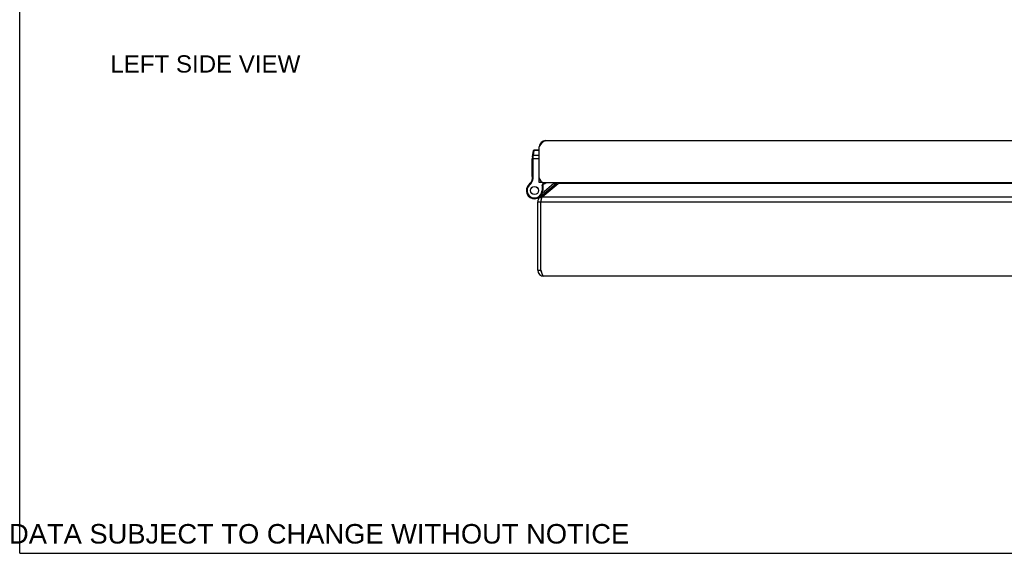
# Model space of a CAD drawing. Header units: inches. Extents: x 0 to 75.6, y 0 to 48.9.
# Tile 1 of 15: x 0 to 19, y 0 to 10.3. Entities that reach past the tile are written whole.
import ezdxf

# ---------------------------------------------------------------- set-up
doc = ezdxf.new("R2010")
doc.units = ezdxf.units.IN
doc.header["$LTSCALE"] = 4.155556
doc.header["$MEASUREMENT"] = 0
doc.layers.get('0').update_dxf_attribs({"linetype": 'CONTINUOUS'})
for name, color, linetype in [('02___PRT_ALL_AXES', 7, 'CONTINUOUS'), ('06___PRT_ALL_SURFS', 7, 'CONTINUOUS'), ('DIMENSIONS', 7, 'CONTINUOUS')]:
    doc.layers.add(name, color=color, linetype=linetype)
doc.styles.get("Standard").update_dxf_attribs({"font": 'arial.ttf'})

msp = doc.modelspace()

# ---------------------------------------------------------------- linework, layer by layer
at = {"color": 7, "linetype": 'Continuous'}
for p, q in [((0, 0), (0, 48.8889)), ((10.0474, 7.8806), (10.0556, 7.8795)), ((9.9163, 7.2747), (9.9163, 7.6512)), ((9.9163, 7.6393), (10.0463, 7.6393)), ((9.9175, 7.6685), (9.9348, 7.7917)), ((9.9261, 7.6542), (9.9265, 7.6543)), ((9.9265, 7.6543), (9.9269, 7.6543)), ((9.9269, 7.6543), (9.9274, 7.6543)), ((9.9274, 7.6543), (9.9278, 7.6543)), ((9.9278, 7.6543), (9.9282, 7.6543)), ((9.9282, 7.6543), (9.9287, 7.6543)), ((9.9293, 7.6563), (9.9294, 7.6575)), ((9.9293, 7.655), (9.9293, 7.6563)), ((9.9293, 7.2747), (9.9293, 7.655)), ((9.9294, 7.6601), (9.9295, 7.6613)), ((9.9294, 7.6588), (9.9294, 7.6601)), ((9.9294, 7.6575), (9.9294, 7.6588)), ((9.9295, 7.6626), (9.9296, 7.6638)), ((9.9295, 7.6613), (9.9295, 7.6626)), ((9.9296, 7.665), (9.9297, 7.6663)), ((9.9296, 7.6638), (9.9296, 7.665)), ((9.9297, 7.6663), (9.9298, 7.6675)), ((9.9298, 7.6675), (9.9299, 7.6687)), ((9.9299, 7.6687), (9.93, 7.6699)), ((9.93, 7.6699), (9.9301, 7.671)), ((9.9301, 7.671), (9.9302, 7.6722)), ((9.9302, 7.6722), (9.9303, 7.6734)), ((9.9303, 7.6734), (9.9328, 7.6952)), ((9.9328, 7.6952), (9.9469, 7.7963)), ((10.0463, 7.6952), (9.9328, 7.6952)), ((9.9469, 7.7963), (9.9476, 7.8029)), ((10.0463, 7.7963), (9.9469, 7.7963)), ((10.0463, 7.8029), (9.9476, 7.8029)), ((9.9148, 7.2555), (9.9277, 7.2535)), ((9.9163, 7.2747), (9.9293, 7.2747)), ((10.0463, 7.2353), (10.0513, 7.2353)), ((9.818, 7.0988), (9.818, 7.0988)), ((9.818, 7.0988), (9.8292, 7.0922)), ((9.818, 7.0988), (9.8292, 7.0923)), ((9.8292, 7.0922), (9.8292, 7.0923)), ((9.8479, 7.1348), (9.8564, 7.1249)), ((10.1063, 7.1749), (10.0463, 7.1749)), ((10.0985, 7.1176), (10.1285, 7.1753)), ((10.0985, 7.1176), (10.0985, 7.0194)), ((10.1115, 7.1144), (10.0985, 7.1176)), ((10.1041, 6.9717), (10.33, 7.1613)), ((10.1063, 7.1801), (10.1063, 7.1749)), ((10.1115, 7.1144), (10.143, 7.1749)), ((10.1115, 7.1144), (10.1115, 7.0194)), ((10.33, 7.1613), (10.3493, 7.1383)), ((10.3731, 7.1583), (10.389, 7.1393)), ((10.0114, 6.8727), (10.0118, 6.8729)), ((10.0597, 6.8953), (10.089, 6.8604)), ((10.0784, 6.9227), (10.0842, 6.9158)), ((10.1115, 7.0194), (10.0985, 7.0194)), ((10.0169, 6.8034), (10.0769, 6.8034)), ((10.0169, 5.4794), (10.0769, 5.4794)), ((0, 0), (75.5556, 0))]:
    msp.add_line(p, q, dxfattribs=at)
at = {"color": 3, "linetype": 'Continuous'}
for p, q in [((10.0463, 7.1749), (10.0463, 7.8649)), ((10.1663, 7.9849), (31.8663, 7.9849)), ((10.0597, 6.8953), (10.3731, 7.1583)), ((10.0983, 6.8953), (10.4117, 7.1583)), ((10.1363, 7.1749), (31.8963, 7.1749)), ((31.6221, 7.1583), (10.4117, 7.1583)), ((10.0983, 6.8953), (31.9354, 6.8953)), ((10.0169, 5.4794), (10.0169, 6.8034)), ((10.0769, 6.8034), (10.0799, 6.8183)), ((10.0769, 5.4794), (10.0769, 6.8034)), ((10.0769, 6.8034), (31.9569, 6.8034)), ((10.0799, 6.8183), (10.0817, 6.8269)), ((31.8969, 5.3594), (10.1369, 5.3594))]:
    msp.add_line(p, q, dxfattribs=at)
for points in [[(10.0463, 7.8649), (10.0563, 7.8806), (10.0613, 7.8883), (10.0663, 7.896), (10.0713, 7.9035), (10.0763, 7.9108), (10.0813, 7.918), (10.0863, 7.9249), (10.0913, 7.9316), (10.0963, 7.938), (10.1013, 7.944), (10.1063, 7.9498), (10.1113, 7.9551), (10.1163, 7.9601), (10.1213, 7.9647), (10.1263, 7.9688), (10.1313, 7.9725), (10.1363, 7.9758), (10.1413, 7.9785), (10.1463, 7.9808), (10.1513, 7.9826), (10.1563, 7.9839), (10.1613, 7.9846), (10.1663, 7.9849)], [(10.4294, 7.1749), (10.4288, 7.1742), (10.4245, 7.1698), (10.4202, 7.1657), (10.416, 7.1618), (10.4117, 7.1583)], [(10.0817, 6.8269), (10.083, 6.833), (10.0845, 6.8402), (10.0861, 6.8473), (10.0876, 6.8541), (10.0891, 6.8608), (10.0906, 6.8673), (10.0922, 6.8735), (10.0937, 6.8794), (10.0952, 6.885), (10.0968, 6.8904), (10.0983, 6.8953)], [(10.1369, 5.3594), (10.1344, 5.3596), (10.1319, 5.3604), (10.1294, 5.3617), (10.1269, 5.3635), (10.1244, 5.3658), (10.1219, 5.3685), (10.1194, 5.3718), (10.1169, 5.3755), (10.1144, 5.3796), (10.1119, 5.3841), (10.1094, 5.3891), (10.1069, 5.3945), (10.1044, 5.4003), (10.1019, 5.4064), (10.0994, 5.4127), (10.0969, 5.4194), (10.0944, 5.4263), (10.0919, 5.4334), (10.0894, 5.4408), (10.0869, 5.4483), (10.0844, 5.456), (10.0819, 5.4638), (10.0794, 5.4716), (10.0769, 5.4794)]]:
    msp.add_lwpolyline(points, dxfattribs=at)
at = {"color": 7, "linetype": 'Continuous'}
for points in [[(9.9163, 7.6512), (9.9163, 7.6513), (9.9163, 7.6513), (9.9163, 7.6514), (9.9164, 7.6514), (9.9164, 7.6515), (9.9164, 7.6515), (9.9164, 7.6516), (9.9164, 7.6516), (9.9165, 7.6517), (9.9165, 7.6517), (9.9165, 7.6518), (9.9166, 7.6518), (9.9166, 7.6519), (9.9167, 7.6519), (9.9167, 7.652), (9.9168, 7.652), (9.9168, 7.6521), (9.9169, 7.6521), (9.917, 7.6522), (9.917, 7.6522), (9.9171, 7.6523), (9.9172, 7.6523), (9.9173, 7.6524), (9.9174, 7.6524), (9.9174, 7.6525), (9.9175, 7.6525), (9.9176, 7.6526), (9.9177, 7.6526), (9.9178, 7.6527), (9.9179, 7.6527), (9.918, 7.6528), (9.9181, 7.6528), (9.9183, 7.6528), (9.9184, 7.6529), (9.9185, 7.6529), (9.9186, 7.653), (9.9187, 7.653), (9.9189, 7.6531), (9.919, 7.6531), (9.9191, 7.6531), (9.9193, 7.6532), (9.9194, 7.6532), (9.9195, 7.6533), (9.9197, 7.6533), (9.9198, 7.6533), (9.92, 7.6534), (9.9201, 7.6534), (9.9203, 7.6535), (9.9204, 7.6535), (9.9206, 7.6535), (9.9208, 7.6536), (9.9209, 7.6536), (9.9211, 7.6536), (9.9213, 7.6537), (9.9214, 7.6537), (9.9216, 7.6537), (9.9218, 7.6538), (9.922, 7.6538), (9.9221, 7.6538), (9.9223, 7.6538), (9.9225, 7.6539), (9.9227, 7.6539), (9.9229, 7.6539), (9.9231, 7.654), (9.9233, 7.654), (9.9235, 7.654), (9.9237, 7.654), (9.9239, 7.654), (9.9241, 7.6541), (9.9243, 7.6541), (9.9245, 7.6541), (9.9247, 7.6541), (9.9249, 7.6541), (9.9251, 7.6542), (9.9253, 7.6542), (9.9255, 7.6542)], [(9.9175, 7.6685), (9.9175, 7.6686), (9.9176, 7.6688), (9.9176, 7.6689), (9.9176, 7.669), (9.9177, 7.6691), (9.9177, 7.6692), (9.9177, 7.6693), (9.9178, 7.6694), (9.9178, 7.6696), (9.9179, 7.6697), (9.9179, 7.6698), (9.918, 7.6699), (9.918, 7.67), (9.9181, 7.6701), (9.9182, 7.6702), (9.9182, 7.6703), (9.9183, 7.6704), (9.9184, 7.6705), (9.9185, 7.6706), (9.9186, 7.6707), (9.9186, 7.6708), (9.9187, 7.6709), (9.9188, 7.671), (9.9189, 7.6711), (9.919, 7.6712), (9.9191, 7.6713), (9.9192, 7.6714), (9.9193, 7.6715), (9.9195, 7.6716), (9.9196, 7.6717), (9.9197, 7.6718), (9.9198, 7.6719), (9.9199, 7.6719), (9.9201, 7.672), (9.9202, 7.6721), (9.9203, 7.6722), (9.9205, 7.6723), (9.9206, 7.6724), (9.9207, 7.6724), (9.9209, 7.6725), (9.921, 7.6726), (9.9212, 7.6727), (9.9213, 7.6727), (9.9215, 7.6728), (9.9216, 7.6729), (9.9218, 7.6729), (9.922, 7.673), (9.9221, 7.673), (9.9223, 7.6731), (9.9224, 7.6732), (9.9226, 7.6732), (9.9228, 7.6733), (9.923, 7.6733), (9.9231, 7.6734), (9.9233, 7.6734), (9.9235, 7.6735), (9.9237, 7.6735), (9.9239, 7.6736), (9.924, 7.6736), (9.9242, 7.6736), (9.9244, 7.6737), (9.9246, 7.6737), (9.9248, 7.6738), (9.925, 7.6738), (9.9252, 7.6738), (9.9254, 7.6738), (9.9256, 7.6739), (9.9258, 7.6739), (9.926, 7.6739), (9.9262, 7.6739), (9.9264, 7.674), (9.9266, 7.674), (9.9268, 7.674), (9.927, 7.674), (9.9272, 7.674), (9.9274, 7.674), (9.9276, 7.674), (9.9279, 7.674), (9.9281, 7.674), (9.9283, 7.674), (9.9285, 7.674), (9.9287, 7.674), (9.9289, 7.674), (9.9291, 7.674), (9.9293, 7.674), (9.9295, 7.674), (9.9298, 7.674), (9.93, 7.674), (9.9302, 7.6739), (9.9304, 7.6739)], [(9.9199, 7.6854), (9.9199, 7.6855), (9.9199, 7.6857), (9.92, 7.6859), (9.92, 7.6861), (9.9201, 7.6863), (9.9201, 7.6865), (9.9202, 7.6867), (9.9202, 7.6869), (9.9203, 7.6871), (9.9203, 7.6873), (9.9204, 7.6874), (9.9205, 7.6876), (9.9205, 7.6878), (9.9206, 7.688), (9.9207, 7.6882), (9.9208, 7.6883), (9.9209, 7.6885), (9.9209, 7.6887), (9.921, 7.6889), (9.9211, 7.689), (9.9212, 7.6892), (9.9213, 7.6894), (9.9214, 7.6896), (9.9216, 7.6897), (9.9217, 7.6899), (9.9218, 7.6901), (9.9219, 7.6902), (9.922, 7.6904), (9.9221, 7.6905), (9.9223, 7.6907), (9.9224, 7.6908), (9.9225, 7.691), (9.9227, 7.6911), (9.9228, 7.6913), (9.9229, 7.6914), (9.9231, 7.6916), (9.9232, 7.6917), (9.9234, 7.6919), (9.9235, 7.692), (9.9237, 7.6921), (9.9238, 7.6923), (9.924, 7.6924), (9.9242, 7.6925), (9.9243, 7.6926), (9.9245, 7.6928), (9.9247, 7.6929), (9.9248, 7.693), (9.925, 7.6931), (9.9252, 7.6932), (9.9254, 7.6933), (9.9256, 7.6934), (9.9257, 7.6935), (9.9259, 7.6936), (9.9261, 7.6937), (9.9263, 7.6938), (9.9265, 7.6939), (9.9267, 7.694), (9.9269, 7.6941), (9.9271, 7.6942), (9.9273, 7.6942), (9.9275, 7.6943), (9.9277, 7.6944), (9.9279, 7.6945), (9.9281, 7.6945), (9.9283, 7.6946), (9.9285, 7.6946), (9.9287, 7.6947), (9.9289, 7.6948), (9.9291, 7.6948), (9.9293, 7.6949), (9.9295, 7.6949), (9.9297, 7.6949), (9.9299, 7.695), (9.9302, 7.695), (9.9304, 7.695), (9.9306, 7.6951), (9.9308, 7.6951), (9.931, 7.6951), (9.9312, 7.6951), (9.9315, 7.6952), (9.9317, 7.6952), (9.9319, 7.6952), (9.9321, 7.6952), (9.9323, 7.6952), (9.9325, 7.6952), (9.9328, 7.6952)], [(9.9255, 7.6542), (9.9259, 7.6542), (9.9261, 7.6542)], [(9.9287, 7.6543), (9.9291, 7.6543), (9.9293, 7.6543)], [(9.934, 7.7865), (9.9341, 7.7867), (9.9341, 7.7869), (9.9341, 7.7871), (9.9342, 7.7872), (9.9342, 7.7874), (9.9343, 7.7876), (9.9343, 7.7878), (9.9344, 7.788), (9.9344, 7.7882), (9.9345, 7.7884), (9.9345, 7.7886), (9.9346, 7.7887), (9.9347, 7.7889), (9.9348, 7.7891), (9.9348, 7.7893), (9.9349, 7.7895), (9.935, 7.7896), (9.9351, 7.7898), (9.9352, 7.79), (9.9353, 7.7902), (9.9354, 7.7903), (9.9355, 7.7905), (9.9356, 7.7907), (9.9357, 7.7908), (9.9358, 7.791), (9.9359, 7.7912), (9.936, 7.7913), (9.9362, 7.7915), (9.9363, 7.7917), (9.9364, 7.7918), (9.9365, 7.792), (9.9367, 7.7921), (9.9368, 7.7923), (9.9369, 7.7924), (9.9371, 7.7926), (9.9372, 7.7927), (9.9374, 7.7928), (9.9375, 7.793), (9.9377, 7.7931), (9.9378, 7.7932), (9.938, 7.7934), (9.9382, 7.7935), (9.9383, 7.7936), (9.9385, 7.7938), (9.9386, 7.7939), (9.9388, 7.794), (9.939, 7.7941), (9.9392, 7.7942), (9.9393, 7.7943), (9.9395, 7.7944), (9.9397, 7.7946), (9.9399, 7.7947), (9.9401, 7.7948), (9.9403, 7.7948), (9.9404, 7.7949), (9.9406, 7.795), (9.9408, 7.7951), (9.941, 7.7952), (9.9412, 7.7953), (9.9414, 7.7954), (9.9416, 7.7954), (9.9418, 7.7955), (9.942, 7.7956), (9.9422, 7.7957), (9.9424, 7.7957), (9.9426, 7.7958), (9.9428, 7.7958), (9.943, 7.7959), (9.9432, 7.7959), (9.9435, 7.796), (9.9437, 7.796), (9.9439, 7.7961), (9.9441, 7.7961), (9.9443, 7.7961), (9.9445, 7.7962), (9.9447, 7.7962), (9.9449, 7.7962), (9.9452, 7.7963), (9.9454, 7.7963), (9.9456, 7.7963), (9.9458, 7.7963), (9.946, 7.7963), (9.9462, 7.7963), (9.9465, 7.7963), (9.9467, 7.7963), (9.9469, 7.7963)]]:
    msp.add_lwpolyline(points, dxfattribs=at)
at = {"color": 3, "linetype": 'Continuous'}
for centre, radius, start, end in [((10.1663, 7.8649), 0.12, 90, 180), ((10.1363, 7.2649), 0.09, 180, 270), ((10.3345, 7.2042), 0.06, 310, 330.70646), ((10.1369, 6.8034), 0.12, 130, 180), ((10.1369, 5.4794), 0.12, 180, 270)]:
    msp.add_arc(centre, radius, start, end, dxfattribs=at)
at = {"color": 7, "linetype": 'Continuous'}
for centre, radius, start, end in [((10.0413, 7.6512), 0.125, 172.03825, 180), ((9.9476, 7.7899), 0.013, 90, 172.02427), ((9.7172, 7.2862), 0.2, 310.79327, 351.15991), ((9.7172, 7.2862), 0.213, 310.79327, 351.15991), ((9.7913, 7.2747), 0.125, 351.15991, 360), ((9.7913, 7.2747), 0.138, 351.15991, 360), ((9.954, 7.0194), 0.1575, 149.73501, 360), ((9.954, 7.0194), 0.1445, 149.73501, 360), ((9.954, 7.0194), 0.1575, 127.31101, 149.72135), ((9.9407, 7.0272), 0.1421, 130.79327, 149.73501), ((9.9407, 7.0272), 0.1291, 130.79327, 149.73501), ((10.0544, 7.3416), 0.21, 290.29811, 307.44859), ((10.2689, 7.234), 0.095, 310, 321.50707), ((10.2689, 7.234), 0.125, 310, 331.76813), ((9.917, 7.115), 0.26, 291.378, 310), ((10.1369, 6.8034), 0.06, 156.8969, 180), ((10.1369, 5.4794), 0.06, 180, 215.80143)]:
    msp.add_arc(centre, radius, start, end, dxfattribs=at)
at = {"layer": '02___PRT_ALL_AXES', "color": 7, "linetype": 'Continuous'}
for p, q in [((9.9063, 7.2937), (9.9063, 7.6341)), ((9.9163, 7.6341), (9.9063, 7.6341)), ((9.9163, 7.6339), (9.9063, 7.6339)), ((9.9163, 7.6255), (9.9063, 7.6255)), ((9.9163, 7.5749), (9.9063, 7.5749)), ((9.9163, 7.5665), (9.9063, 7.5665)), ((9.9163, 7.5581), (9.9063, 7.5581)), ((9.9163, 7.506), (9.9063, 7.506)), ((9.9163, 7.4976), (9.9063, 7.4976)), ((9.9163, 7.4892), (9.9063, 7.4892)), ((9.9163, 7.4423), (9.9063, 7.4423)), ((9.9163, 7.4339), (9.9063, 7.4339)), ((9.9163, 7.4255), (9.9063, 7.4255)), ((9.9163, 7.3708), (9.9063, 7.3708)), ((9.9163, 7.3624), (9.9063, 7.3624)), ((9.9163, 7.354), (9.9063, 7.354)), ((9.9163, 7.3021), (9.9063, 7.3021)), ((9.9163, 7.2937), (9.9063, 7.2937))]:
    msp.add_line(p, q, dxfattribs=at)
for radius in [0.079, 0.078]:
    msp.add_circle((9.954, 7.0194), radius, dxfattribs=at)
at = {"layer": '06___PRT_ALL_SURFS', "color": 7, "linetype": 'Continuous'}
for p, q in [((11.1745, 7.9899), (11.1745, 7.9849)), ((11.1745, 7.9899), (11.4632, 7.9899)), ((11.2467, 7.9899), (11.2467, 7.9849)), ((11.391, 7.9899), (11.391, 7.9849)), ((11.4632, 7.9899), (11.4632, 7.9849)), ((12.122, 7.9899), (12.122, 7.9849)), ((12.122, 7.9899), (12.4107, 7.9899)), ((12.1942, 7.9899), (12.1942, 7.9849)), ((12.3385, 7.9899), (12.3385, 7.9849)), ((12.4107, 7.9899), (12.4107, 7.9849))]:
    msp.add_line(p, q, dxfattribs=at)

# ---------------------------------------------------------------- texts
at = {"layer": 'DIMENSIONS', "color": 2, "linetype": 'Continuous', "attachment_point": 2, "line_spacing_factor": 0.9}
for s, insert, char_height, width in [('LEFT SIDE VIEW', (3.5899, 9.6357), 0.333333, 3.665428), ('DATA SUBJECT TO CHANGE WITHOUT NOTICE', (5.7894, 0.5666), 0.377778, 11.968112)]:
    msp.add_mtext(s, dxfattribs=dict(at, insert=insert, char_height=char_height, width=width))

doc.saveas('drawing.dxf')
